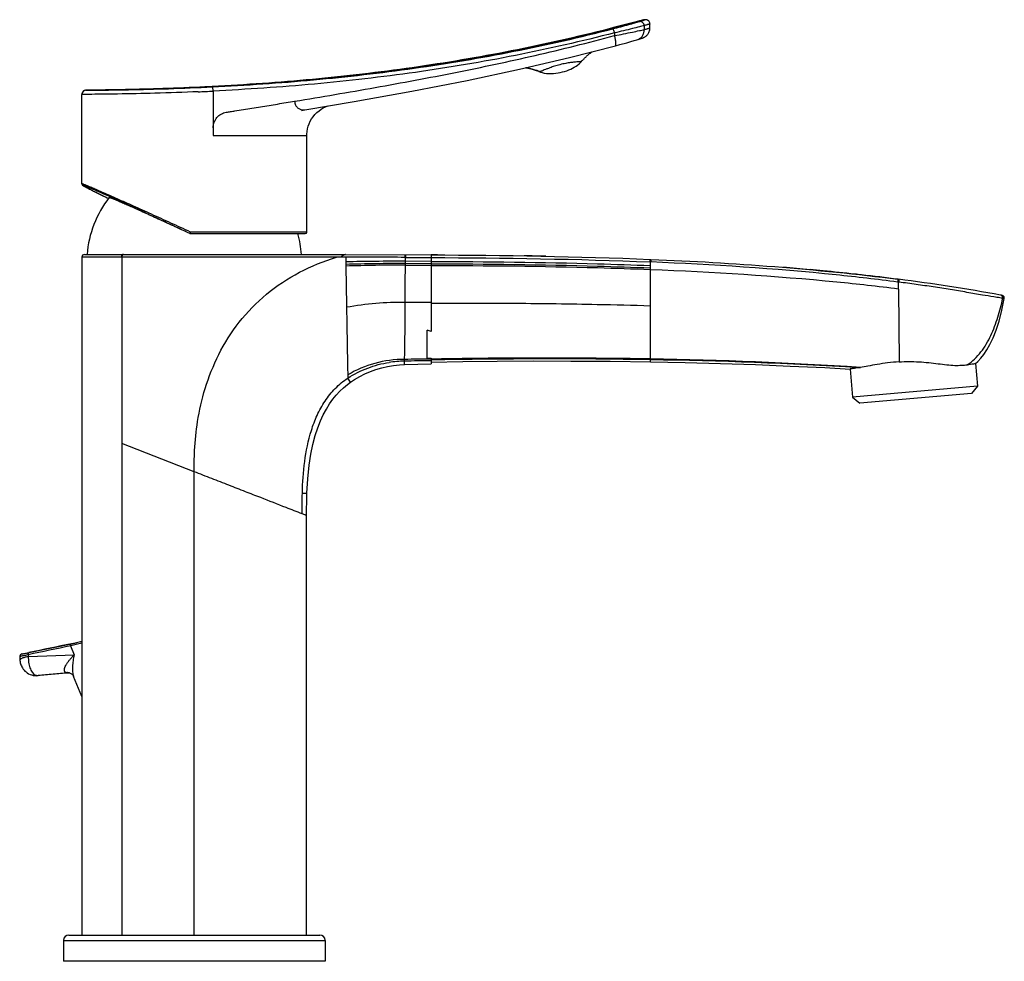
# Model space of a CAD drawing. Header units: millimetres. Extents: x 73 to 388, y 38 to 444.
# Tile 6 of 6: x 200 to 388, y 264 to 444. Entities that reach past the tile are written whole.
import ezdxf

# ---------------------------------------------------------------- set-up
doc = ezdxf.new("R2010")
doc.units = ezdxf.units.MM
doc.header["$LTSCALE"] = 30.734
doc.layers.get('0').update_dxf_attribs({"linetype": 'CONTINUOUS'})

msp = doc.modelspace()

# ---------------------------------------------------------------- linework, layer by layer
at = {"color": 7, "linetype": 'CONTINUOUS'}
for p, q in [((313.31, 442.42), (312.46, 442.2)), ((317.64, 443.54), (313.31, 442.42)), ((318.27, 443.69), (317.64, 443.54)), ((318.59, 443.77), (318.27, 443.69)), ((318.77, 443.82), (318.59, 443.77)), ((318.89, 443.84), (318.77, 443.82)), ((318.99, 443.87), (318.89, 443.84)), ((319.04, 443.88), (318.99, 443.87)), ((319.1, 443.89), (319.04, 443.88)), ((319.43, 443.94), (319.43, 443.94)), ((320.24, 442.36), (320.24, 443.13)), ((318.51, 440.33), (318.59, 440.36)), ((318.59, 440.36), (318.67, 440.39)), ((318.67, 440.39), (318.74, 440.41)), ((313.67, 438.95), (314.49, 439.18)), ((314.49, 439.18), (315.82, 439.54)), ((315.82, 439.54), (316.58, 439.76)), ((316.58, 439.76), (317.23, 439.94)), ((317.23, 439.94), (317.73, 440.09)), ((317.73, 440.09), (317.95, 440.16)), ((317.95, 440.16), (318.2, 440.23)), ((318.2, 440.23), (318.36, 440.29)), ((318.36, 440.29), (318.51, 440.33)), ((307.11, 435.89), (307.12, 435.9)), ((299.19, 434), (299.19, 434)), ((236.61, 431.18), (235.2, 431.1)), ((236.61, 431.17), (235.2, 431.1)), ((211.67, 412.58), (211.67, 429.67)), ((212.46, 430.47), (212.35, 430.46)), ((212.47, 430.47), (212.46, 430.47)), ((212.56, 430.47), (212.46, 430.47)), ((212.46, 430.47), (212.47, 430.47)), ((212.47, 430.47), (212.57, 430.47)), ((253.63, 426.6), (254.3, 426.72)), ((236.98, 421.84), (254.64, 421.84)), ((254.67, 403.37), (254.67, 421.84)), ((212.1, 412.14), (212.16, 412.1)), ((212.16, 412.1), (212.22, 412.07)), ((212.22, 412.07), (212.3, 412.03)), ((212.3, 412.03), (212.38, 411.98)), ((212.38, 411.98), (212.52, 411.91)), ((212.52, 411.91), (212.68, 411.82)), ((212.68, 411.82), (212.92, 411.7)), ((212.92, 411.7), (213.21, 411.55)), ((213.21, 411.55), (213.64, 411.33)), ((213.64, 411.33), (214.27, 411.02)), ((214.27, 411.02), (215.21, 410.56)), ((215.21, 410.56), (216.79, 409.79)), ((232.41, 403.07), (254.37, 403.07)), ((212.17, 399.09), (262.09, 399.07)), ((262.09, 399.07), (278.42, 399.05)), ((278.42, 399.05), (278.42, 384.39)), ((279.64, 399), (278.42, 399.01)), ((211.67, 398.59), (211.67, 269.07)), ((278.42, 397.77), (273.51, 397.79)), ((278.42, 397.33), (273.51, 397.35)), ((320.3, 398.16), (320.38, 398.16)), ((320.38, 398.16), (320.34, 398.16)), ((320.38, 398.16), (320.42, 398.16)), ((320.42, 398.16), (320.45, 398.16)), ((262.13, 396.87), (262.48, 378.11)), ((367.64, 394.36), (367.73, 394.35)), ((367.75, 392.49), (367.89, 378.57)), ((387.27, 391.33), (387.28, 391.32)), ((387.69, 390.73), (387.68, 390.73)), ((277.66, 379.23), (277.66, 384.63)), ((278.42, 379.3), (278.42, 378.23)), ((273.35, 378.07), (275.87, 378.15)), ((275.87, 378.15), (278.42, 378.23)), ((358.49, 377.21), (358.96, 371.85)), ((382.49, 378.24), (382.87, 373.94)), ((382.87, 373.94), (358.96, 371.85)), ((382.87, 373.94), (381.69, 372.54)), ((358.96, 371.85), (360.36, 370.67)), ((381.69, 372.54), (360.36, 370.67)), ((200.29, 322.79), (210.66, 324.93)), ((199.8, 322.23), (199.85, 321.57)), ((202.25, 318.72), (202.27, 318.71)), ((202.27, 318.71), (202.38, 318.69)), ((209.02, 319.18), (203.33, 318.64)), ((209.3, 319.15), (209.29, 319.15)), ((211.67, 314.67), (210.1, 318.5)), ((208.17, 268.07), (208.17, 264.07)), ((209.17, 269.07), (257.17, 269.07)), ((258.17, 268.07), (258.17, 264.07)), ((258.17, 264.07), (208.17, 264.07))]:
    msp.add_line(p, q, dxfattribs=at)
at = {"color": 9, "linetype": 'CONTINUOUS'}
for p, q in [((312.62, 442.24), (312.46, 442.2)), ((312.88, 442.3), (312.62, 442.24)), ((313.24, 442.4), (312.88, 442.3)), ((313.39, 442.44), (313.24, 442.4)), ((313.77, 442.53), (313.39, 442.44)), ((313.88, 442.56), (313.77, 442.53)), ((317.78, 443.57), (317.8, 443.57)), ((319.16, 442.8), (319.16, 442.05)), ((312.46, 442.2), (312.46, 442.2)), ((313.49, 441.42), (313.49, 440.89)), ((299.19, 434), (299.19, 434)), ((211.68, 429.67), (211.67, 429.67)), ((236.78, 430.3), (236.78, 421.84)), ((236.78, 421.84), (236.98, 421.84)), ((254.64, 421.84), (254.67, 421.84)), ((211.7, 412.59), (211.67, 412.58)), ((232.33, 403.1), (232.29, 403.1)), ((254.67, 403.37), (232.45, 403.37)), ((219.24, 398.59), (211.67, 398.59)), ((219.24, 398.59), (219.29, 398.59)), ((219.29, 398.59), (219.29, 269.07)), ((219.35, 398.59), (219.3, 398.59)), ((261.15, 398.56), (260.32, 398.56)), ((262.1, 398.56), (261.15, 398.56)), ((261.46, 398.56), (261.3, 398.56)), ((262.1, 398.56), (262.13, 396.87)), ((273.44, 398.54), (273.52, 398.54)), ((273.51, 397.35), (273.51, 397.79)), ((273.51, 397.05), (273.51, 397.35)), ((273.52, 398.54), (278.42, 398.54)), ((320.29, 397.66), (320.36, 397.66)), ((320.36, 378.98), (320.36, 397.66)), ((320.36, 397.66), (320.43, 397.66)), ((273.51, 397.05), (278.42, 397.03)), ((367.84, 393.8), (367.58, 393.83)), ((367.84, 393.8), (367.74, 393.81)), ((367.75, 392.49), (367.74, 393.81)), ((278.42, 389.89), (273.48, 389.93)), ((387.68, 390.73), (387.67, 390.73)), ((387.97, 390.69), (387.69, 390.73)), ((273.35, 378.07), (273.34, 378.71)), ((320.36, 378.58), (320.36, 378.98)), ((262.48, 378.11), (262.53, 375.48)), ((263.04, 374.7), (262.53, 375.48)), ((233.15, 357.59), (219.29, 362.99)), ((233.15, 269.07), (233.15, 357.59)), ((253.82, 353.49), (254.7, 353.47)), ((254.64, 349.22), (253.79, 349.54)), ((254.09, 349.42), (253.79, 349.54)), ((209.54, 324.31), (210.23, 322.61)), ((201.44, 322.61), (201.46, 322.29)), ((201.46, 322.29), (210.23, 322.61)), ((203.01, 318.66), (208.7, 319.2)), ((203.03, 318.66), (203.01, 318.66)), ((203.03, 318.66), (208.7, 319.2)), ((208.17, 268.07), (258.17, 268.07))]:
    msp.add_line(p, q, dxfattribs=at)
at = {"color": 7, "linetype": 'CONTINUOUS'}
for points in [[(318.74, 440.41), (318.77, 440.42), (318.81, 440.43), (318.84, 440.44), (318.87, 440.46), (318.91, 440.47), (318.94, 440.48), (318.98, 440.5), (319.02, 440.52), (319.08, 440.54), (319.14, 440.57), (319.21, 440.61), (319.3, 440.66), (319.39, 440.73), (319.5, 440.81), (319.6, 440.9), (319.7, 441), (319.8, 441.11), (319.89, 441.24), (319.98, 441.37), (320.05, 441.51), (320.11, 441.66), (320.16, 441.82), (320.2, 441.98), (320.23, 442.16), (320.24, 442.34), (320.24, 442.36)], [(319.43, 443.94), (319.39, 443.94), (319.36, 443.93), (319.33, 443.93), (319.31, 443.93), (319.29, 443.93), (319.27, 443.92), (319.25, 443.92), (319.23, 443.92), (319.21, 443.91), (319.19, 443.91), (319.17, 443.9), (319.14, 443.9), (319.1, 443.89)], [(320.24, 443.13), (320.23, 443.23), (320.21, 443.34), (320.18, 443.44), (320.13, 443.53), (320.08, 443.62), (320.01, 443.69), (319.94, 443.76), (319.86, 443.81), (319.78, 443.86), (319.7, 443.89), (319.63, 443.91), (319.56, 443.93), (319.5, 443.93), (319.46, 443.94), (319.43, 443.94)], [(254.31, 426.72), (263.71, 428.31), (274.77, 430.29), (285.32, 432.34), (295.35, 434.48), (304.87, 436.7), (313.67, 438.95)], [(307.12, 435.9), (307.25, 436.06), (307.32, 436.14), (307.4, 436.23), (307.49, 436.32), (307.57, 436.41), (307.65, 436.49), (307.74, 436.57), (307.81, 436.65), (307.89, 436.73), (307.97, 436.8), (308.04, 436.87), (308.12, 436.94), (308.19, 437.01), (308.27, 437.08), (308.35, 437.15), (308.42, 437.21), (308.49, 437.28), (308.57, 437.34), (308.64, 437.4), (308.72, 437.46), (308.79, 437.52), (308.86, 437.57), (308.93, 437.63), (309, 437.68), (309.07, 437.72), (309.13, 437.77), (309.19, 437.8), (309.21, 437.81)], [(296.55, 434.76), (296.58, 434.75), (296.65, 434.75), (296.73, 434.73), (296.81, 434.72), (296.89, 434.71), (296.97, 434.69), (297.05, 434.67), (297.14, 434.66), (297.22, 434.64), (297.31, 434.62), (297.4, 434.59), (297.49, 434.57), (297.58, 434.55), (297.67, 434.52), (297.76, 434.5), (297.85, 434.47), (297.94, 434.44), (298.03, 434.41), (298.13, 434.39), (298.22, 434.35), (298.32, 434.32), (298.42, 434.29), (298.53, 434.25), (298.63, 434.22), (298.74, 434.18), (298.84, 434.14), (298.93, 434.1), (299.02, 434.07), (299.19, 434)], [(299.19, 434), (299.34, 433.94), (299.68, 433.84), (300.06, 433.75), (300.47, 433.69), (300.9, 433.66), (301.34, 433.65), (301.79, 433.67), (302.24, 433.71), (302.69, 433.77), (303.12, 433.85), (303.53, 433.95), (303.94, 434.06), (304.34, 434.19), (304.73, 434.34), (305.11, 434.5), (305.46, 434.67), (305.8, 434.85), (306.12, 435.05), (306.43, 435.27), (306.71, 435.5), (306.98, 435.75), (307.11, 435.89)], [(212.35, 430.46), (212.23, 430.43), (212.13, 430.39), (212.02, 430.33), (211.93, 430.26), (211.85, 430.18), (211.78, 430.08), (211.73, 429.98), (211.69, 429.87), (211.67, 429.76), (211.67, 429.67)], [(254.67, 421.84), (254.67, 422.09), (254.72, 422.56), (254.8, 423.07), (254.94, 423.57), (255.11, 424.06), (255.33, 424.54), (255.59, 424.98), (255.88, 425.41), (256.22, 425.82), (256.6, 426.2), (257.02, 426.56), (257.44, 426.85), (257.81, 427.07), (258.13, 427.23), (258.37, 427.33), (258.56, 427.41), (258.7, 427.46)], [(211.67, 412.58), (211.67, 412.53), (211.69, 412.47)], [(211.69, 412.47), (211.71, 412.43), (211.72, 412.4), (211.74, 412.38), (211.76, 412.36), (211.77, 412.35), (211.78, 412.34), (211.8, 412.33), (211.81, 412.32), (211.82, 412.31), (211.83, 412.3), (211.84, 412.29), (211.86, 412.28), (211.87, 412.27), (211.89, 412.26), (211.9, 412.25), (211.92, 412.24), (211.94, 412.23), (211.95, 412.22), (211.97, 412.21), (212, 412.19), (212.02, 412.18), (212.04, 412.17), (212.1, 412.14)], [(382.49, 378.24), (382.91, 378.64), (383.49, 379.27), (384.07, 380.01), (384.65, 380.88), (385.23, 381.91), (385.82, 383.14), (386.4, 384.6), (386.97, 386.35), (387.51, 388.44), (387.97, 390.69)], [(387.97, 390.69), (387.98, 390.75), (387.98, 390.82), (387.96, 390.9), (387.94, 390.97), (387.9, 391.04), (387.85, 391.11), (387.79, 391.17), (387.72, 391.22), (387.65, 391.25), (387.57, 391.27)], [(278.42, 378.52), (284.47, 378.63), (291.03, 378.71), (297.92, 378.74), (305.13, 378.73), (312.68, 378.68), (320.36, 378.58)], [(320.36, 378.59), (326.97, 378.46), (333.72, 378.28), (340.43, 378.06), (347.08, 377.78), (353.69, 377.47), (358.49, 377.21)], [(263.04, 374.7), (263.81, 375.21), (264.78, 375.78), (265.78, 376.29), (266.82, 376.75), (267.89, 377.14), (268.98, 377.46), (270.09, 377.72), (271.23, 377.91), (272.37, 378.03), (273.35, 378.07)], [(254.7, 353.47), (254.86, 356.23), (255.13, 358.81), (255.46, 360.97), (255.85, 362.82), (256.29, 364.48), (256.76, 365.95), (257.28, 367.28), (257.83, 368.47), (258.41, 369.55), (259.01, 370.53), (259.64, 371.42), (260.3, 372.23), (260.98, 372.97), (261.69, 373.64), (262.43, 374.25), (263.04, 374.7)], [(254.64, 269.07), (254.64, 349.9), (254.64, 350.73), (254.65, 351.51), (254.67, 352.27), (254.69, 352.98), (254.7, 353.47)], [(211.67, 325.11), (211.43, 325.07), (211.17, 325.03), (210.91, 324.98), (210.66, 324.93)], [(200.29, 322.79), (200.25, 322.79), (200.21, 322.78), (200.17, 322.76), (200.13, 322.74), (200.08, 322.72), (200.02, 322.69), (199.96, 322.64), (199.91, 322.58), (199.87, 322.52), (199.83, 322.45), (199.81, 322.37), (199.8, 322.28), (199.8, 322.23)], [(199.85, 321.57), (199.85, 321.51), (199.88, 321.31), (199.92, 321.1), (199.97, 320.9), (200.04, 320.7), (200.12, 320.5), (200.22, 320.3), (200.34, 320.1), (200.47, 319.9), (200.63, 319.71), (200.81, 319.52), (201.01, 319.34), (201.24, 319.17), (201.5, 319.01), (201.77, 318.88), (202.06, 318.77), (202.25, 318.72)], [(202.38, 318.69), (202.65, 318.64), (202.93, 318.62)], [(202.93, 318.62), (203.2, 318.63), (203.33, 318.64)], [(209.02, 319.18), (209.05, 319.18), (209.1, 319.18), (209.17, 319.18), (209.25, 319.16), (209.3, 319.15)], [(209.29, 319.15), (209.44, 319.11), (209.58, 319.04), (209.72, 318.96), (209.84, 318.86), (209.93, 318.76), (210.01, 318.67), (210.06, 318.58), (210.1, 318.51), (210.1, 318.5)]]:
    msp.add_lwpolyline(points, dxfattribs=at)
at = {"color": 9, "linetype": 'CONTINUOUS'}
for points in [[(261.3, 398.56), (261.01, 398.56), (260.88, 398.56)], [(254.64, 349.22), (254.5, 349.27), (254.33, 349.33)]]:
    msp.add_lwpolyline(points, dxfattribs=at)
for centre, radius, start, end in [((223.82, 788.39), 357.45, 285.2449, 285.4787), ((319.43, 443.13), 0.806, 90.0534, 105.4118), ((208.79, 1000.54), 570.09, 270.3707, 272.6559), ((212.48, 429.67), 0.8, 90.4089, 180.0184), ((211.95, 956.4), 526.69, 272.3894, 272.7026), ((254.04, 428.32), 1.63, 264.1989, 279.2393), ((212, 412.59), 0.3, 179.9546, 244.9493), ((232.46, 403.37), 0.301, 245.0054, 257.4741), ((241.07, 403.37), 8.61, 179.9933, 180.5759), ((219.62, 398.87), 0.217, 97.2423, 104.3193), ((219.62, 398.88), 0.21, 90.185, 97.2262), ((272.69, 398.96), 0.824, 359.5619, 6.3877), ((220.06, 398.59), 0.767, 173.0259, 179.9772), ((272.03, -38.48), 436.27, 89.8055, 91.3021), ((272.65, 44.75), 352.6, 89.8602, 91.7102), ((291.28, 398.88), 29.11, 357.595, 358.1183), ((311.77, 398.25), 8.61, 358.4569, 358.7264), ((307.52, 398.36), 12.86, 358.2568, 358.4576), ((302.07, 398.53), 18.31, 358.1293, 358.2611), ((272.71, 97.65), 299.4, 89.847, 92.0244), ((272.92, 329.66), 60.28, 89.4695, 100.1677), ((387.19, 390.85), 0.487, 77.4159, 79.6954), ((387.19, 390.83), 0.501, 70.2676, 78.1), ((387.2, 390.83), 0.498, 348.0362, 79.6862), ((387.19, 390.84), 0.497, 70.6514, 77.4058), ((387.18, 390.83), 0.503, 348.3562, 52.0149), ((387.19, 390.83), 0.503, 348.2744, 358.1581), ((273.56, 357.97), 20.74, 90.6165, 98.7755), ((248.92, 380.01), 24.45, 356.9671, 357.7542), ((292.77, -636.77), 1015.67, 90.80925, 91.09622), ((284.62, -830.03), 1209.13, 90.29339, 90.53368), ((301.15, -769.73), 1148.87, 89.04172, 91.13331), ((305.71, -483.52), 862.78, 86.36149, 89.02713), ((306.6, -502.86), 881.94, 86.52344, 89.10588), ((759.64, -2321.43), 2702.33, 101.74545, 101.92096), ((731.98, -2186.06), 2564.54, 101.75144, 101.93668), ((207.44, 322.01), 5.99, 177.3397, 182.6618), ((218.36, 314.13), 11.75, 133.7791, 137.2317), ((202.78, 320.87), 2.22, 256.1637, 256.7896), ((202.78, 320.89), 2.24, 256.7969, 261.2986), ((202.79, 320.94), 2.29, 261.3097, 275.395), ((208.87, 317.35), 1.86, 87.7675, 95.2846), ((208.87, 317.4), 1.81, 80.0567, 87.7642), ((208.87, 317.43), 1.77, 76.3095, 80.0323)]:
    msp.add_arc(centre, radius, start, end, dxfattribs=at)
at = {"color": 7, "linetype": 'CONTINUOUS'}
for centre, radius, start, end in [((232.61, 397.56), 20, 141.7387, 175.6162), ((233.72, 397.56), 20, 4.3201, 15.9812), ((254.37, 403.37), 0.3, 270, 360), ((212.17, 398.59), 0.5, 90.0032, 180), ((277.12, -792.14), 1191.12, 88.88142, 89.08148), ((302.89, -129.37), 527.74, 84.7862, 85.3451), ((304.85, -107.75), 506.04, 84.5, 84.7842), ((307.01, -85.5), 483.68, 83.7787, 84.5031), ((308.88, -68.09), 466.17, 83.623, 83.7751), ((310.94, -50.06), 448.02, 82.7287, 83.6278), ((319.89, 20.56), 376.84, 79.6989, 82.706), ((387.19, 390.84), 0.488, 78.1066, 79.6962), ((319.89, 20.56), 376.84, 79.6536, 79.6971), ((271.44, 363.61), 21.93, 71.4181, 73.5115), ((272.92, 437.98), 58.93, 274.6164, 275.3618), ((355.03, 412.98), 35.87, 278.089, 278.7242), ((209.17, 268.07), 1, 90, 180), ((257.17, 268.07), 1, 0, 90)]:
    msp.add_arc(centre, radius, start, end, dxfattribs=at)
at = {"color": 9, "linetype": 'CONTINUOUS'}
for points, knots in [([(235.2, 431.07), (243.17, 431.45), (258.31, 432.52), (279.92, 435.25), (299.52, 438.88), (311.89, 441.91), (317.81, 443.52)], [0, 0, 0, 0, 0.285848, 0.5439, 0.780045, 1, 1, 1, 1]), ([(313.15, 442.2), (314.17, 442.46), (315.58, 442.83), (317.26, 443.3), (317.93, 443.49), (318.2, 443.57)], [0, 0, 0, 0, 0.6043, 0.837041, 1, 1, 1, 1]), ([(319.16, 442.8), (318.85, 442.72), (318.11, 442.53), (316.22, 442.06), (314.63, 441.69), (313.49, 441.42)], [0, 0, 0, 0, 0.162832, 0.39551, 1, 1, 1, 1]), ([(317.78, 443.57), (317.25, 443.44), (315.95, 443.1), (314.65, 442.76), (313.88, 442.56)], [0, 0, 0, 0, 0.410546, 1, 1, 1, 1]), ([(319.22, 443.91), (319.2, 443.91), (319.16, 443.9), (319.07, 443.88), (318.95, 443.86), (318.79, 443.82), (318.59, 443.77), (318.26, 443.69), (317.99, 443.62), (317.8, 443.57)], [0, 0, 0, 0, 0.03175, 0.090623, 0.176497, 0.289168, 0.428365, 0.593602, 1, 1, 1, 1]), ([(318.2, 443.57), (318.29, 443.6), (318.45, 443.64), (318.67, 443.71), (318.85, 443.77), (318.98, 443.81), (319.07, 443.84), (319.12, 443.86), (319.16, 443.87), (319.19, 443.88), (319.21, 443.89), (319.22, 443.9), (319.22, 443.9), (319.23, 443.9), (319.22, 443.91), (319.22, 443.91), (319.22, 443.91)], [0, 0, 0, 0, 0.247871, 0.460915, 0.638567, 0.780349, 0.837683, 0.885926, 0.925044, 0.955016, 0.975852, 0.982869, 0.987668, 0.990407, 0.992054, 1, 1, 1, 1]), ([(319.16, 442.8), (319.15, 442.91), (319.1, 443.15), (318.9, 443.4), (318.69, 443.53), (318.48, 443.6), (318.3, 443.6), (318.2, 443.57)], [0, 0, 0, 0, 0.243342, 0.511361, 0.644924, 0.772842, 1, 1, 1, 1]), ([(320.24, 443.13), (320.24, 443.13), (320.23, 443.13), (320.22, 443.12), (320.2, 443.11), (320.17, 443.1), (320.13, 443.09), (320.06, 443.07), (319.95, 443.03), (319.8, 442.99), (319.62, 442.93), (319.4, 442.87), (319.24, 442.82), (319.16, 442.8)], [0, 0, 0, 0, 0.005535, 0.01839, 0.038911, 0.06715, 0.103114, 0.146796, 0.257261, 0.398288, 0.569411, 0.770144, 1, 1, 1, 1]), ([(319.16, 442.05), (319.24, 442.07), (319.4, 442.11), (319.62, 442.17), (319.8, 442.22), (319.95, 442.27), (320.06, 442.3), (320.13, 442.32), (320.17, 442.33), (320.2, 442.34), (320.22, 442.35), (320.23, 442.36), (320.24, 442.36), (320.24, 442.36)], [0, 0, 0, 0, 0.230059, 0.430933, 0.602138, 0.743195, 0.853642, 0.897296, 0.933219, 0.961402, 0.981851, 0.994608, 1, 1, 1, 1]), ([(236.61, 431.1), (243.06, 431.42), (255.95, 432.3), (275.2, 434.5), (294.3, 437.72), (306.9, 440.58), (313.15, 442.2)], [0, 0, 0, 0, 0.250031, 0.500014, 0.749982, 1, 1, 1, 1]), ([(313.49, 441.42), (307.22, 439.81), (294.59, 436.93), (275.44, 433.71), (256.15, 431.5), (243.24, 430.62), (236.78, 430.3)], [0, 0, 0, 0, 0.250084, 0.500094, 0.750058, 1, 1, 1, 1]), ([(252.35, 428.36), (257.48, 429.21), (267.74, 430.94), (283.09, 433.8), (298.36, 437.04), (308.46, 439.54), (313.49, 440.89)], [0, 0, 0, 0, 0.24996, 0.499938, 0.749946, 1, 1, 1, 1]), ([(313.49, 441.42), (313.46, 441.52), (313.41, 441.71), (313.32, 441.95), (313.25, 442.11), (313.19, 442.19), (313.16, 442.2), (313.15, 442.2)], [0, 0, 0, 0, 0.351422, 0.681851, 0.906407, 0.966818, 1, 1, 1, 1]), ([(313.49, 440.89), (314.63, 441.11), (316.22, 441.43), (318.1, 441.82), (318.85, 441.98), (319.16, 442.05)], [0, 0, 0, 0, 0.604492, 0.837203, 1, 1, 1, 1]), ([(313.67, 438.95), (313.69, 438.96), (313.72, 439), (313.74, 439.05), (313.76, 439.15), (313.76, 439.32), (313.74, 439.57), (313.7, 439.87), (313.63, 440.31), (313.55, 440.66), (313.49, 440.89)], [0, 0, 0, 0, 0.033396, 0.059156, 0.092922, 0.186566, 0.313209, 0.468005, 0.64112, 1, 1, 1, 1]), ([(317.87, 440.13), (318.06, 440.19), (318.43, 440.38), (318.86, 440.83), (319.12, 441.42), (319.17, 441.84), (319.16, 442.05)], [0, 0, 0, 0, 0.237293, 0.490809, 0.749783, 1, 1, 1, 1]), ([(299.19, 434), (299.14, 434.02), (299.02, 434.07), (298.79, 434.16), (298.49, 434.27), (297.97, 434.44), (297.42, 434.6), (296.89, 434.71), (296.65, 434.75), (296.54, 434.76)], [0, 0, 0, 0, 0.061545, 0.14656, 0.263782, 0.40961, 0.734806, 0.881513, 1, 1, 1, 1]), ([(307.11, 435.89), (307.1, 435.89), (307.09, 435.89), (307.05, 435.89), (307, 435.89), (306.91, 435.89), (306.8, 435.89), (306.6, 435.88), (306.26, 435.86), (305.73, 435.82), (305.01, 435.74), (304.09, 435.59), (303.06, 435.36), (302.06, 435.07), (301.21, 434.79), (300.57, 434.54), (300.08, 434.35), (299.72, 434.2), (299.49, 434.1), (299.35, 434.05), (299.28, 434.02), (299.23, 434), (299.2, 434), (299.19, 434)], [0, 0, 0, 0, 0.001388, 0.005553, 0.012591, 0.022625, 0.035832, 0.052437, 0.09712, 0.160115, 0.246615, 0.362141, 0.501256, 0.635266, 0.743531, 0.826472, 0.889222, 0.935807, 0.968835, 0.980801, 0.989916, 0.996288, 1, 1, 1, 1]), ([(236.78, 430.3), (236.78, 430.4), (236.76, 430.59), (236.73, 430.81), (236.69, 430.96), (236.67, 431.04), (236.64, 431.08), (236.62, 431.1), (236.61, 431.1)], [0, 0, 0, 0, 0.354481, 0.683755, 0.811707, 0.90639, 0.966302, 1, 1, 1, 1]), ([(233.91, 430.17), (231.15, 430.06), (226.01, 429.88), (219.95, 429.76), (215.94, 429.7), (213.85, 429.68), (212.51, 429.67), (211.87, 429.67), (211.68, 429.67)], [0, 0, 0, 0, 0.372459, 0.693322, 0.8186, 0.913688, 0.974942, 1, 1, 1, 1]), ([(239.28, 426.26), (239.42, 426.29), (239.69, 426.33), (240.24, 426.41), (241.19, 426.56), (242.55, 426.78), (244.19, 427.04), (246.36, 427.39), (249.09, 427.83), (251.26, 428.19), (252.35, 428.36)], [0, 0, 0, 0, 0.031213, 0.062463, 0.124964, 0.249968, 0.374973, 0.499977, 0.749988, 1, 1, 1, 1]), ([(252.35, 428.36), (252.35, 428.24), (252.38, 427.98), (252.54, 427.54), (252.87, 427.11), (253.36, 426.81), (253.71, 426.72), (253.88, 426.7)], [0, 0, 0, 0, 0.157128, 0.306188, 0.568337, 0.794912, 1, 1, 1, 1]), ([(236.78, 423.3), (236.79, 423.65), (236.91, 424.36), (237.45, 425.29), (238.27, 425.97), (238.94, 426.21), (239.28, 426.26)], [0, 0, 0, 0, 0.251511, 0.502165, 0.751594, 1, 1, 1, 1]), ([(232.45, 403.37), (231.19, 403.95), (228.71, 405.08), (225.08, 406.74), (221.67, 408.27), (219.02, 409.46), (217.09, 410.31), (215.84, 410.87), (214.72, 411.35), (213.77, 411.76), (213.07, 412.06), (212.61, 412.25), (212.33, 412.36), (212.1, 412.45), (211.92, 412.52), (211.79, 412.56), (211.72, 412.58), (211.7, 412.59)], [0, 0, 0, 0, 0.18316, 0.36053, 0.527, 0.677082, 0.744167, 0.804959, 0.858722, 0.904748, 0.942387, 0.957882, 0.971076, 0.98192, 0.990372, 0.996402, 1, 1, 1, 1]), ([(211.87, 412.31), (211.86, 412.31), (211.85, 412.32), (211.84, 412.31), (211.84, 412.31), (211.85, 412.3), (211.86, 412.28), (211.89, 412.26), (211.95, 412.22), (212.06, 412.16), (212.22, 412.07), (212.43, 411.96), (212.68, 411.82), (212.98, 411.67), (213.32, 411.5), (213.7, 411.3), (214.13, 411.09), (214.77, 410.77), (215.65, 410.34), (216.39, 409.98), (216.78, 409.79)], [0, 0, 0, 0, 0.003566, 0.004576, 0.005254, 0.007186, 0.011185, 0.017453, 0.026028, 0.050128, 0.083472, 0.125918, 0.177272, 0.237334, 0.305902, 0.382719, 0.46749, 0.559917, 0.766536, 1, 1, 1, 1]), ([(232.33, 403.1), (231.09, 403.68), (228.65, 404.81), (225.07, 406.46), (221.71, 408), (219.09, 409.19), (217.2, 410.04), (215.96, 410.59), (214.86, 411.08), (213.91, 411.49), (213.23, 411.78), (212.77, 411.98), (212.5, 412.09), (212.27, 412.18), (212.09, 412.25), (211.97, 412.29), (211.9, 412.31), (211.87, 412.31)], [0, 0, 0, 0, 0.183031, 0.360294, 0.526727, 0.676829, 0.743944, 0.804775, 0.858579, 0.904653, 0.94233, 0.957844, 0.971056, 0.981907, 0.990363, 0.996399, 1, 1, 1, 1]), ([(232.34, 403.11), (232.34, 403.11), (232.34, 403.1), (232.33, 403.1), (232.33, 403.1)], [0, 0, 0, 0, 0.715859, 1, 1, 1, 1]), ([(232.45, 403.37), (232.43, 403.32), (232.39, 403.23), (232.35, 403.15), (232.34, 403.11)], [0, 0, 0, 0, 0.619303, 1, 1, 1, 1]), ([(232.45, 403.17), (232.45, 403.18), (232.45, 403.22), (232.45, 403.25), (232.45, 403.28)], [0, 0, 0, 0, 0.225633, 1, 1, 1, 1]), ([(232.46, 403.07), (232.46, 403.07), (232.46, 403.07), (232.46, 403.08), (232.46, 403.09), (232.46, 403.1), (232.46, 403.11), (232.46, 403.14), (232.45, 403.16), (232.45, 403.17)], [0, 0, 0, 0, 0.016776, 0.066441, 0.148303, 0.262094, 0.40595, 0.578115, 1, 1, 1, 1]), ([(219.51, 399.08), (219.48, 399.07), (219.39, 399.03), (219.31, 398.91), (219.25, 398.75), (219.24, 398.64), (219.24, 398.59)], [0, 0, 0, 0, 0.200915, 0.447076, 0.724908, 1, 1, 1, 1]), ([(219.3, 398.68), (219.31, 398.73), (219.33, 398.82), (219.4, 398.97), (219.5, 399.06), (219.57, 399.08)], [0, 0, 0, 0, 0.29284, 0.561861, 1, 1, 1, 1]), ([(219.35, 398.59), (219.35, 398.64), (219.37, 398.76), (219.42, 398.91), (219.51, 399.03), (219.59, 399.07), (219.63, 399.08)], [0, 0, 0, 0, 0.278578, 0.556288, 0.798028, 1, 1, 1, 1]), ([(262.09, 399.07), (262.01, 399.07), (261.85, 399.04), (261.51, 398.87), (261.3, 398.68), (261.14, 398.56)], [0, 0, 0, 0, 0.21788, 0.455796, 1, 1, 1, 1]), ([(273.44, 398.54), (273.44, 398.6), (273.44, 398.71), (273.44, 398.86), (273.44, 398.97), (273.44, 399.03), (273.44, 399.05)], [0, 0, 0, 0, 0.331201, 0.649036, 0.8854, 1, 1, 1, 1]), ([(273.44, 399.05), (273.44, 399.05), (273.44, 399.05), (273.44, 399.05), (273.44, 399.05)], [0, 0, 0, 0, 0.743753, 1, 1, 1, 1]), ([(273.51, 398.96), (273.51, 398.93), (273.52, 398.79), (273.52, 398.65), (273.52, 398.54)], [0, 0, 0, 0, 0.207792, 1, 1, 1, 1]), ([(260.32, 398.56), (258.58, 398.57), (255.1, 398.57), (248.12, 398.56), (239.41, 398.55), (229.24, 398.56), (222.55, 398.59), (219.35, 398.59)], [0, 0, 0, 0, 0.127599, 0.255173, 0.510559, 0.765779, 1, 1, 1, 1]), ([(233.15, 357.59), (233.15, 358.19), (233.16, 359.55), (233.25, 362.76), (233.73, 367.5), (235.14, 373.69), (237.69, 380.16), (241.59, 386.34), (246.82, 391.72), (253.17, 395.91), (257.9, 397.82), (260.32, 398.56)], [0, 0, 0, 0, 0.034303, 0.076924, 0.181244, 0.303136, 0.435254, 0.572768, 0.713439, 0.856484, 1, 1, 1, 1]), ([(320.36, 396.9), (316.99, 397.04), (303.02, 397.51), (289.03, 397.66), (278.43, 397.7)], [0, 0, 0, 0, 0.241374, 1, 1, 1, 1]), ([(320.36, 396.47), (316.99, 396.6), (303.01, 397.07), (289.03, 397.21), (278.43, 397.25)], [0, 0, 0, 0, 0.241494, 1, 1, 1, 1]), ([(320.29, 397.66), (320.3, 397.77), (320.3, 397.92), (320.31, 398.08), (320.31, 398.14), (320.31, 398.16)], [0, 0, 0, 0, 0.654869, 0.884784, 1, 1, 1, 1]), ([(320.31, 398.16), (320.31, 398.16), (320.31, 398.16), (320.31, 398.16), (320.3, 398.16)], [0, 0, 0, 0, 0.738411, 1, 1, 1, 1]), ([(320.38, 398.16), (320.38, 398.15), (320.38, 398.12), (320.38, 398.08), (320.38, 398.05)], [0, 0, 0, 0, 0.136522, 1, 1, 1, 1]), ([(320.38, 398.16), (320.38, 398.16), (320.38, 398.16), (320.38, 398.16), (320.38, 398.16)], [0, 0, 0, 0, 0.265108, 1, 1, 1, 1]), ([(320.45, 398.06), (320.45, 398.04), (320.44, 397.9), (320.44, 397.77), (320.43, 397.66)], [0, 0, 0, 0, 0.202136, 1, 1, 1, 1]), ([(367.58, 393.83), (363.67, 394.33), (348, 396.13), (332.25, 397.16), (320.43, 397.66)], [0, 0, 0, 0, 0.249913, 1, 1, 1, 1]), ([(320.45, 398.16), (320.45, 398.16), (320.45, 398.16), (320.45, 398.15), (320.45, 398.14), (320.45, 398.13), (320.45, 398.1), (320.45, 398.08), (320.45, 398.06)], [0, 0, 0, 0, 0.016977, 0.065224, 0.144802, 0.255381, 0.568015, 1, 1, 1, 1]), ([(273.48, 389.93), (273.48, 390.51), (273.49, 392.89), (273.5, 395.26), (273.51, 397.05)], [0, 0, 0, 0, 0.244899, 1, 1, 1, 1]), ([(320.36, 396.17), (316.99, 396.3), (303.01, 396.77), (289.03, 396.91), (278.42, 396.94)], [0, 0, 0, 0, 0.241575, 1, 1, 1, 1]), ([(367.75, 392.49), (363.82, 392.98), (348.07, 394.71), (332.24, 395.7), (320.36, 396.17)], [0, 0, 0, 0, 0.24988, 1, 1, 1, 1]), ([(367.63, 394.25), (367.63, 394.22), (367.61, 394.08), (367.6, 393.94), (367.58, 393.83)], [0, 0, 0, 0, 0.209188, 1, 1, 1, 1]), ([(367.63, 394.36), (367.63, 394.36), (367.63, 394.35), (367.63, 394.33), (367.63, 394.29), (367.63, 394.27), (367.63, 394.25)], [0, 0, 0, 0, 0.070816, 0.261894, 0.572728, 1, 1, 1, 1]), ([(367.74, 393.81), (367.75, 393.88), (367.75, 393.98), (367.76, 394.1), (367.75, 394.18), (367.75, 394.25), (367.75, 394.29), (367.74, 394.32), (367.74, 394.34), (367.73, 394.34), (367.73, 394.35), (367.73, 394.35)], [0, 0, 0, 0, 0.372157, 0.543992, 0.696547, 0.820684, 0.913863, 0.948492, 0.974893, 0.99236, 1, 1, 1, 1]), ([(367.84, 393.8), (367.85, 393.86), (367.86, 393.96), (367.87, 394.08), (367.88, 394.17), (367.88, 394.24), (367.89, 394.28), (367.89, 394.31), (367.88, 394.33), (367.88, 394.33), (367.88, 394.33)], [0, 0, 0, 0, 0.36072, 0.539647, 0.700826, 0.832006, 0.926542, 0.981007, 0.99435, 1, 1, 1, 1]), ([(387.67, 390.73), (387.49, 390.75), (386.93, 390.83), (385.63, 391.03), (383.53, 391.39), (380.75, 391.87), (377.63, 392.39), (374.4, 392.89), (371.13, 393.37), (368.94, 393.66), (367.84, 393.8)], [0, 0, 0, 0, 0.027096, 0.085667, 0.196453, 0.345538, 0.506255, 0.66974, 0.834636, 1, 1, 1, 1]), ([(273.35, 379.05), (273.38, 379.57), (273.4, 380.91), (273.44, 383.3), (273.46, 386.4), (273.47, 388.69), (273.48, 389.93)], [0, 0, 0, 0, 0.144666, 0.36726, 0.658662, 1, 1, 1, 1]), ([(320.36, 389.24), (316.96, 389.34), (308.36, 389.56), (297.09, 389.71), (286.52, 389.76), (281.14, 389.75), (278.42, 389.74)], [0, 0, 0, 0, 0.243562, 0.615456, 0.805724, 1, 1, 1, 1]), ([(380.9, 378.01), (381.4, 378.33), (382.34, 379.09), (383.55, 380.44), (384.57, 381.97), (385.72, 384.16), (386.81, 387.08), (387.42, 389.51), (387.68, 390.73)], [0, 0, 0, 0, 0.121206, 0.24389, 0.367955, 0.493182, 0.74572, 1, 1, 1, 1]), ([(387.49, 391.23), (387.48, 391.24), (387.44, 391.27), (387.39, 391.29), (387.35, 391.31)], [0, 0, 0, 0, 0.25775, 1, 1, 1, 1]), ([(387.36, 391.3), (387.46, 391.27), (387.63, 391.13), (387.69, 390.92), (387.69, 390.82)], [0, 0, 0, 0, 0.499456, 1, 1, 1, 1]), ([(273.35, 379.05), (271.44, 379.05), (267.65, 378.54), (264.12, 377.05), (262.52, 376.1)], [0, 0, 0, 0, 0.506068, 1, 1, 1, 1]), ([(262.53, 375.48), (263.71, 376.25), (266.26, 377.54), (269.01, 378.26), (270.4, 378.47)], [0, 0, 0, 0, 0.501169, 1, 1, 1, 1]), ([(320.36, 379.13), (316.89, 379.19), (308.2, 379.29), (294.22, 379.32), (283.71, 379.2), (278.42, 379.1)], [0, 0, 0, 0, 0.248074, 0.622151, 1, 1, 1, 1]), ([(253.82, 353.49), (253.88, 355.51), (254.14, 359.55), (255.14, 364.56), (256.58, 368.39), (258.08, 371.12), (260.03, 373.57), (261.66, 374.91), (262.53, 375.48)], [0, 0, 0, 0, 0.246143, 0.494214, 0.619467, 0.745627, 0.87264, 1, 1, 1, 1]), ([(253.79, 349.54), (252.77, 349.94), (250.12, 350.97), (246.51, 352.38), (242.86, 353.8), (239.75, 355.02), (236.49, 356.29), (234.27, 357.15), (233.15, 357.59)], [0, 0, 0, 0, 0.148805, 0.384561, 0.525989, 0.678111, 0.837313, 1, 1, 1, 1]), ([(211.67, 324.81), (211.31, 324.75), (210.59, 324.59), (209.89, 324.41), (209.54, 324.31)], [0, 0, 0, 0, 0.505812, 1, 1, 1, 1]), ([(209.54, 324.31), (209.54, 324.36), (209.54, 324.45), (209.56, 324.6), (209.62, 324.71), (209.67, 324.72)], [0, 0, 0, 0, 0.322919, 0.614523, 1, 1, 1, 1]), ([(209.67, 324.72), (209.71, 324.73), (209.88, 324.77), (210.04, 324.8), (210.17, 324.83)], [0, 0, 0, 0, 0.241129, 1, 1, 1, 1]), ([(201.44, 322.61), (201.21, 322.57), (200.89, 322.5), (200.49, 322.42), (200.25, 322.38), (200.06, 322.34), (199.94, 322.31), (199.86, 322.28), (199.82, 322.26), (199.8, 322.24), (199.8, 322.23)], [0, 0, 0, 0, 0.409774, 0.580211, 0.723615, 0.83784, 0.921445, 0.951606, 0.974189, 1, 1, 1, 1]), ([(201.46, 322.29), (201.25, 322.25), (200.86, 322.16), (200.4, 322.01), (200.11, 321.87), (199.97, 321.78), (199.87, 321.68), (199.85, 321.6), (199.85, 321.57)], [0, 0, 0, 0, 0.353273, 0.657137, 0.778509, 0.874895, 0.946047, 1, 1, 1, 1]), ([(200.3, 322.8), (200.36, 322.81), (200.51, 322.83), (200.79, 322.87), (201.15, 322.94), (201.41, 322.99), (201.56, 323.02)], [0, 0, 0, 0, 0.145145, 0.365073, 0.653958, 1, 1, 1, 1]), ([(201.44, 322.61), (201.43, 322.66), (201.43, 322.76), (201.45, 322.9), (201.51, 323), (201.56, 323.02)], [0, 0, 0, 0, 0.330495, 0.621614, 1, 1, 1, 1]), ([(208.69, 319.2), (208.64, 319.21), (208.55, 319.25), (208.43, 319.34), (208.36, 319.48), (208.33, 319.63), (208.33, 319.8), (208.38, 320.06), (208.51, 320.4), (208.74, 320.82), (209.02, 321.25), (209.36, 321.68), (209.61, 321.96), (209.74, 322.11)], [0, 0, 0, 0, 0.045439, 0.086487, 0.127144, 0.170759, 0.218991, 0.272289, 0.392835, 0.529063, 0.677369, 0.83507, 1, 1, 1, 1]), ([(210.23, 322.61), (210.14, 322.24), (209.98, 321.5), (209.86, 320.41), (209.87, 319.53), (209.97, 318.91), (210.05, 318.63), (210.1, 318.5)], [0, 0, 0, 0, 0.275967, 0.543759, 0.790845, 0.901524, 1, 1, 1, 1]), ([(201.46, 321.73), (201.48, 321.36), (201.57, 320.66), (201.85, 319.85), (202.16, 319.31), (202.42, 319), (202.7, 318.78), (202.91, 318.69), (203.01, 318.66)], [0, 0, 0, 0, 0.305118, 0.583455, 0.70622, 0.816008, 0.91316, 1, 1, 1, 1]), ([(203.03, 318.66), (202.97, 318.65), (202.71, 318.64), (202.46, 318.67), (202.27, 318.71)], [0, 0, 0, 0, 0.244848, 1, 1, 1, 1]), ([(203.03, 318.66), (203.05, 318.65), (203.15, 318.63), (203.26, 318.63), (203.33, 318.64)], [0, 0, 0, 0, 0.253621, 1, 1, 1, 1]), ([(208.7, 319.2), (208.72, 319.19), (208.83, 319.17), (208.93, 319.17), (209.02, 319.18)], [0, 0, 0, 0, 0.227027, 1, 1, 1, 1])]:
    msp.add_open_spline(points, degree=3, knots=knots, dxfattribs=at)
at = {"color": 7, "linetype": 'CONTINUOUS'}
for points, knots in [([(312.46, 442.2), (306.26, 440.61), (293.78, 437.79), (274.84, 434.61), (255.77, 432.4), (243, 431.5), (236.61, 431.17)], [0, 0, 0, 0, 0.249962, 0.499922, 0.749929, 1, 1, 1, 1]), ([(235.2, 431.1), (232.52, 430.97), (227.47, 430.76), (220.7, 430.58), (215.84, 430.5), (213.34, 430.48), (212.56, 430.47)], [0, 0, 0, 0, 0.355053, 0.669915, 0.89644, 1, 1, 1, 1]), ([(212.57, 430.47), (213.41, 430.47), (216.09, 430.49), (221.31, 430.57), (228.48, 430.75), (233.81, 430.96), (236.61, 431.1)], [0, 0, 0, 0, 0.105242, 0.334734, 0.650432, 1, 1, 1, 1]), ([(232.29, 403.1), (231.25, 403.58), (229.25, 404.5), (226.79, 405.63), (224.93, 406.47), (223.65, 407.05), (222.46, 407.59), (221.37, 408.08), (220.38, 408.52), (219.5, 408.9), (218.75, 409.23), (218.2, 409.46), (217.83, 409.62), (217.59, 409.71), (217.4, 409.79), (217.23, 409.86), (217.1, 409.9), (217.01, 409.93), (216.96, 409.95), (216.94, 409.95), (216.92, 409.95), (216.91, 409.95), (216.91, 409.95)], [0, 0, 0, 0, 0.202809, 0.393412, 0.482276, 0.565916, 0.643688, 0.714994, 0.779289, 0.836084, 0.884946, 0.925511, 0.942585, 0.957476, 0.970157, 0.980607, 0.988809, 0.994751, 0.996877, 0.998445, 0.999466, 1, 1, 1, 1]), ([(367.88, 378.57), (367.15, 378.54), (365.74, 378.41), (363.75, 378.1), (362.02, 377.78), (360.96, 377.59), (360.47, 377.52)], [0, 0, 0, 0, 0.29478, 0.566199, 0.804311, 1, 1, 1, 1]), ([(367.88, 378.57), (368.51, 378.61), (369.77, 378.65), (371.66, 378.6), (373.51, 378.45), (375.28, 378.23), (376.94, 378.02), (378.44, 377.89), (379.74, 377.91), (380.54, 377.97), (380.9, 378.01)], [0, 0, 0, 0, 0.14444, 0.290122, 0.43351, 0.571297, 0.700198, 0.816636, 0.917347, 1, 1, 1, 1]), ([(360.08, 377.46), (359.96, 377.45), (359.73, 377.41), (359.41, 377.36), (359.14, 377.32), (358.94, 377.29), (358.8, 377.26), (358.72, 377.25), (358.65, 377.24), (358.6, 377.23), (358.56, 377.22), (358.53, 377.22), (358.52, 377.21), (358.51, 377.21), (358.5, 377.21), (358.49, 377.21), (358.49, 377.21), (358.49, 377.21)], [0, 0, 0, 0, 0.229928, 0.431448, 0.603498, 0.745342, 0.804734, 0.856352, 0.900138, 0.936035, 0.963992, 0.974985, 0.983984, 0.990988, 0.995993, 0.998998, 1, 1, 1, 1]), ([(382.49, 378.24), (382.36, 378.21), (381.83, 378.11), (381.3, 378.04), (380.9, 378.01)], [0, 0, 0, 0, 0.255026, 1, 1, 1, 1]), ([(210.17, 324.83), (210.21, 324.84), (210.37, 324.87), (210.54, 324.9), (210.66, 324.93)], [0, 0, 0, 0, 0.246758, 1, 1, 1, 1])]:
    msp.add_open_spline(points, degree=3, knots=knots, dxfattribs=at)
for points in [[(232.29, 403.1), (232.32, 403.08), (232.37, 403.07), (232.41, 403.07)], [(278.42, 399.01), (292.39, 398.94), (306.36, 398.74), (320.3, 398.16)], [(320.45, 398.16), (336.24, 397.5), (351.99, 396.36), (367.64, 394.36)]]:
    msp.add_open_spline(points, degree=3, dxfattribs=at)
at = {"color": 9, "linetype": 'CONTINUOUS'}
for points in [[(232.4, 403.08), (232.42, 403.07), (232.44, 403.07), (232.46, 403.07)], [(219.56, 399.09), (219.55, 399.09), (219.53, 399.09), (219.51, 399.08)], [(219.63, 399.08), (219.64, 399.09), (219.66, 399.09), (219.67, 399.09)], [(273.44, 398.54), (269.66, 398.55), (265.88, 398.55), (262.1, 398.56)], [(273.51, 397.79), (273.52, 398.04), (273.52, 398.29), (273.52, 398.54)], [(278.42, 398.5), (292.38, 398.43), (306.35, 398.25), (320.29, 397.66)], [(253.79, 349.54), (253.79, 350.86), (253.79, 352.18), (253.82, 353.49)]]:
    msp.add_open_spline(points, degree=3, dxfattribs=at)

doc.saveas('drawing.dxf')
